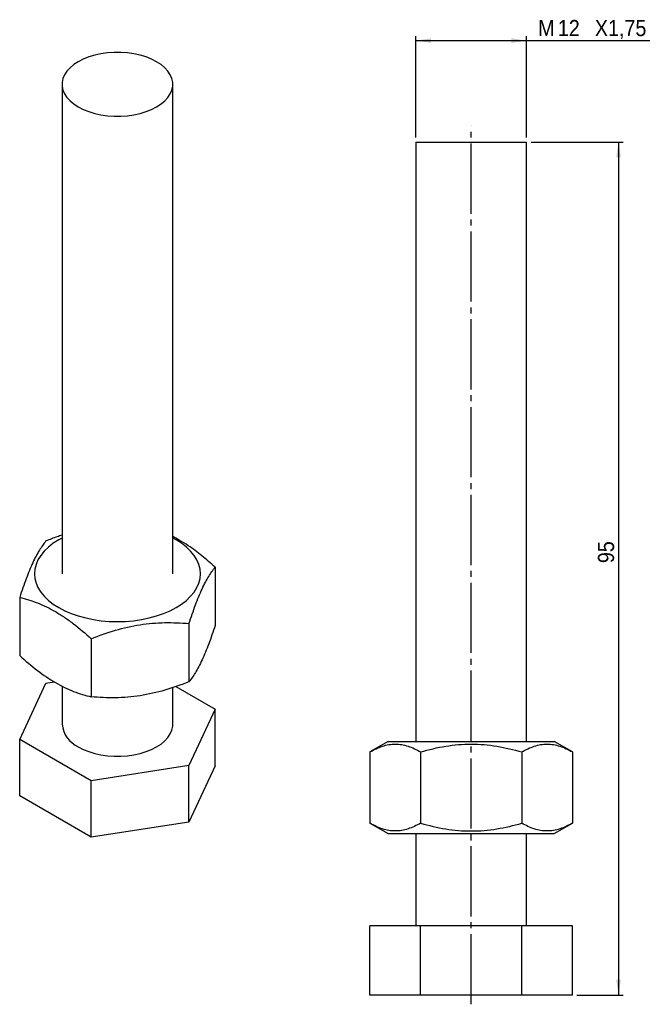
# Model space of a CAD drawing. Extents: x 26 to 94, y 35 to 142.
import ezdxf

# ---------------------------------------------------------------- set-up
doc = ezdxf.new("R2010")
doc.units = 0
doc.header["$LTSCALE"] = 0.5
doc.linetypes.add('SLD-MISTA-LONGA', pattern=[19.05, 15.24, -1.27, 1.27, -1.27])
doc.linetypes.add('SLD-SÓLIDA', pattern=[0])
doc.layers.get('0').update_dxf_attribs({"linetype": 'CONTINUOUS'})
doc.styles.add('SLDTEXTSTYLE0', font='GOTHIC.TTF', dxfattribs={"width": 0.913})
doc.dimstyles.new('SLDDIMSTYLE0', dxfattribs={"dimtxt": 1.75, "dimasz": 1.651, "dimexe": 0, "dimexo": 0.0625, "dimgap": 0.4375, "dimtad": 1, "dimrnd": 1e-09, "dimzin": 12, "dimtxsty": 'SLDTEXTSTYLE0', "dimsah": 1, "dimcen": 0.09, "dimazin": 3, "dimtfac": 1, "dimtofl": 0, "dimtmove": 0, "dimatfit": 3, "dimtolj": 1, "dimtzin": 12})

# ---------------------------------------------------------------- blocks, each defined once
blk = doc.blocks.new('*D1')
for p, q in [((81.05, 128.28), (91.02, 128.28)), ((90.52, 128.28), (90.52, 35.78)), ((86.02, 35.78), (91.02, 35.78))]:
    blk.add_line(p, q)
for points in [[(90.52, 128.28), (90.27, 126.63), (90.77, 126.63)], [(90.52, 35.78), (90.77, 37.44), (90.27, 37.44)]]:
    blk.add_solid(points)
at = {"insert": (88.29, 82.62, 0.1), "char_height": 1.75, "attachment_point": 1, "rotation": 90, "style": 'SLDTEXTSTYLE0'}
blk.add_mtext('95', dxfattribs=at)
blk = doc.blocks.new('*D2')
for p, q in [((68.55, 128.78), (68.55, 139.78)), ((68.55, 139.28), (80.55, 139.28)), ((80.55, 128.78), (80.55, 139.78)), ((80.55, 139.28), (93.91, 139.28))]:
    blk.add_line(p, q)
for points in [[(68.55, 139.28), (70.2, 139.03), (70.2, 139.54)], [(80.55, 139.28), (78.9, 139.54), (78.9, 139.03)]]:
    blk.add_solid(points)
at = {"char_height": 1.75, "attachment_point": 1, "style": 'SLDTEXTSTYLE0'}
for s, insert in [('M', (81.81, 141.52, 0.1)), ('12', (83.95, 141.52, 0.1)), ('X1,75', (87.96, 141.52, 0.1))]:
    blk.add_mtext(s, dxfattribs=dict(at, insert=insert))

msp = doc.modelspace()

# ---------------------------------------------------------------- linework, layer by layer
at = {"color": 7, "linetype": 'SLD-SÓLIDA'}
for p, q in [((30.206, 134.546), (30.206, 81.471)), ((42.206, 81.471), (42.206, 134.546)), ((68.551, 128.285), (68.551, 63.285)), ((68.551, 128.285), (80.551, 128.285)), ((80.551, 63.285), (80.551, 128.285)), ((46.802, 82.181), (46.802, 75.873)), ((25.61, 78.903), (25.61, 72.595)), ((43.963, 76.064), (43.963, 69.756)), ((33.367, 74.425), (33.367, 68.117)), ((25.61, 63.501), (28.449, 69.618)), ((28.449, 69.618), (29.34, 69.755)), ((30.206, 69.283), (30.206, 65.14)), ((42.206, 65.14), (42.206, 69.122)), ((42.553, 69.232), (46.802, 66.779)), ((46.802, 66.779), (43.963, 60.662)), ((46.802, 60.655), (46.802, 66.779)), ((33.367, 59.023), (25.61, 63.501)), ((25.61, 57.377), (25.61, 63.501)), ((65.551, 63.285), (63.581, 62.147)), ((65.551, 63.285), (74.551, 63.285)), ((74.551, 63.285), (83.551, 63.285)), ((85.52, 62.147), (83.551, 63.285)), ((63.581, 62.147), (63.581, 54.422)), ((69.066, 62.147), (69.066, 54.422)), ((80.036, 62.147), (80.036, 54.422)), ((85.52, 62.147), (85.52, 54.422)), ((43.963, 60.662), (33.367, 59.023)), ((43.963, 54.538), (43.963, 60.662)), ((46.802, 60.655), (43.963, 54.538)), ((33.367, 52.899), (33.367, 59.023)), ((33.367, 52.899), (25.61, 57.377)), ((43.963, 54.538), (33.367, 52.899)), ((63.581, 54.422), (65.551, 53.285)), ((83.551, 53.285), (85.52, 54.422)), ((65.551, 53.285), (74.551, 53.285)), ((68.551, 53.285), (68.551, 43.285)), ((74.551, 53.285), (83.551, 53.285)), ((80.551, 43.285), (80.551, 53.285)), ((63.581, 35.785), (63.581, 43.285)), ((69.066, 43.285), (63.581, 43.285)), ((69.066, 35.785), (69.066, 43.285)), ((80.036, 43.285), (69.066, 43.285)), ((80.036, 35.785), (80.036, 43.285)), ((85.52, 43.285), (80.036, 43.285)), ((85.52, 35.785), (85.52, 43.285)), ((69.066, 35.785), (63.581, 35.785)), ((80.036, 35.785), (69.066, 35.785)), ((85.52, 35.785), (80.036, 35.785))]:
    msp.add_line(p, q, dxfattribs=at)
at = {"linetype": 'SLD-MISTA-LONGA'}
msp.add_line((74.551, 34.778), (74.551, 130.032), dxfattribs=at)
at = {"color": 7, "linetype": 'SLD-SÓLIDA', "flags": 128}
for points in [[(40.449, 136.995), (39.906, 137.272), (39.31, 137.51), (38.669, 137.704), (37.991, 137.853), (37.288, 137.953), (36.568, 138.003), (35.844, 138.003), (35.125, 137.953), (34.421, 137.853), (33.744, 137.704), (33.102, 137.51), (32.506, 137.272), (31.963, 136.995), (31.483, 136.682), (31.071, 136.338), (30.735, 135.967), (30.478, 135.576), (30.304, 135.17), (30.217, 134.755), (30.217, 134.337), (30.304, 133.921), (30.478, 133.515), (30.735, 133.124), (31.071, 132.754), (31.483, 132.41), (31.963, 132.097), (32.506, 131.819), (33.102, 131.582), (33.744, 131.387), (34.421, 131.239), (35.125, 131.139), (35.844, 131.088), (36.568, 131.088), (37.288, 131.139), (37.991, 131.239), (38.669, 131.387), (39.31, 131.582), (39.906, 131.819), (40.449, 132.097), (40.929, 132.41), (41.341, 132.754), (41.677, 133.124), (41.934, 133.515), (42.108, 133.921), (42.195, 134.337), (42.195, 134.755), (42.108, 135.17), (41.934, 135.576), (41.677, 135.967), (41.341, 136.338), (40.929, 136.682), (40.449, 136.995)], [(30.206, 85.343), (29.842, 85.144), (29.249, 84.767), (28.723, 84.357), (28.269, 83.92), (27.891, 83.459), (27.594, 82.979), (27.379, 82.484), (27.249, 81.98), (27.206, 81.471), (27.249, 80.961), (27.379, 80.457), (27.594, 79.962), (27.891, 79.482), (28.269, 79.021), (28.723, 78.584), (29.249, 78.175), (29.842, 77.797)], [(29.842, 77.797), (30.497, 77.454), (31.206, 77.151), (31.964, 76.889), (32.762, 76.671), (33.594, 76.499), (34.45, 76.375), (35.324, 76.3), (36.206, 76.275), (37.088, 76.3), (37.962, 76.375), (38.819, 76.499), (39.65, 76.671), (40.449, 76.889), (41.206, 77.151), (41.916, 77.454), (42.57, 77.797), (43.163, 78.175), (43.689, 78.584), (44.143, 79.021), (44.521, 79.482), (44.819, 79.962), (45.033, 80.457), (45.163, 80.961), (45.206, 81.471), (45.163, 81.98), (45.033, 82.484), (44.819, 82.979), (44.521, 83.459), (44.143, 83.92), (43.689, 84.357), (43.163, 84.767), (42.57, 85.144), (42.206, 85.343)], [(31.963, 62.691), (32.506, 62.413), (33.102, 62.176), (33.744, 61.981), (34.421, 61.833), (35.125, 61.733), (35.844, 61.682), (36.568, 61.682), (37.288, 61.733), (37.991, 61.833), (38.669, 61.981), (39.31, 62.176), (39.906, 62.413), (40.449, 62.691), (40.929, 63.004), (41.341, 63.348), (41.677, 63.718), (41.934, 64.109), (42.108, 64.515), (42.195, 64.931), (42.206, 65.14)]]:
    msp.add_lwpolyline(points, dxfattribs=at)
at = {"color": 7, "linetype": 'SLD-SÓLIDA'}
msp.add_arc((33.257, 65.474), 3.069, 186.24414, 245.076, dxfattribs=at)
for points, knots in [([(30.206, 85.654), (30.028, 85.598), (29.436, 85.409), (28.855, 85.18), (28.449, 85.02)], [0, 0, 0, 0, 0.3014072, 1, 1, 1, 1]), ([(46.802, 82.181), (46.325, 82.603), (45.368, 83.451), (44.057, 84.416), (42.998, 85.088), (42.438, 85.374), (42.206, 85.492)], [0, 0, 0, 0, 0.31772638, 0.63836084, 0.85062808, 1, 1, 1, 1]), ([(28.449, 85.02), (28.218, 84.732), (27.984, 84.403), (27.512, 83.627), (27.274, 83.18), (26.912, 82.4), (26.791, 82.123), (26.551, 81.543), (26.432, 81.239), (26.076, 80.293), (25.842, 79.614), (25.61, 78.903)], [0, 0, 0, 0, 0.25, 0.25, 0.5, 0.5, 0.625, 0.625, 0.75, 0.75, 1, 1, 1, 1]), ([(43.963, 76.064), (44.195, 76.775), (44.428, 77.452), (44.9, 78.709), (45.138, 79.289), (45.5, 80.07), (45.622, 80.315), (45.861, 80.769), (45.981, 80.978), (46.336, 81.563), (46.57, 81.892), (46.802, 82.181)], [0, 0, 0, 0, 0.25, 0.25, 0.5, 0.5, 0.625, 0.625, 0.75, 0.75, 1, 1, 1, 1]), ([(25.61, 78.903), (26.242, 78.749), (26.888, 78.552), (28.182, 78.046), (28.834, 77.735), (29.818, 77.167), (30.147, 76.96), (30.808, 76.515), (31.134, 76.279), (32.105, 75.537), (32.74, 74.996), (33.367, 74.425)], [0, 0, 0, 0, 0.25, 0.25, 0.5, 0.5, 0.625, 0.625, 0.75, 0.75, 1, 1, 1, 1]), ([(33.367, 74.425), (34.232, 74.77), (35.103, 75.079), (36.864, 75.592), (37.754, 75.796), (39.105, 76.006), (39.558, 76.06), (40.453, 76.135), (40.897, 76.157), (42.223, 76.181), (43.097, 76.142), (43.963, 76.064)], [0, 0, 0, 0, 0.25, 0.25, 0.5, 0.5, 0.625, 0.625, 0.75, 0.75, 1, 1, 1, 1]), ([(46.802, 75.873), (46.57, 75.162), (46.337, 74.485), (45.865, 73.228), (45.626, 72.648), (45.264, 71.867), (45.143, 71.622), (44.903, 71.168), (44.784, 70.959), (44.429, 70.374), (44.195, 70.045), (43.963, 69.756)], [0, 0, 0, 0, 0.25, 0.25, 0.5, 0.5, 0.625, 0.625, 0.75, 0.75, 1, 1, 1, 1]), ([(25.61, 72.595), (26.242, 72.02), (26.888, 71.47), (28.182, 70.482), (28.834, 70.041), (29.818, 69.473), (30.147, 69.299), (30.808, 68.982), (31.134, 68.841), (32.105, 68.462), (32.74, 68.27), (33.367, 68.117)], [0, 0, 0, 0, 0.25, 0.25, 0.5, 0.5, 0.625, 0.625, 0.75, 0.75, 1, 1, 1, 1]), ([(43.963, 69.756), (43.098, 69.411), (42.226, 69.102), (40.465, 68.589), (39.576, 68.385), (38.225, 68.175), (37.772, 68.121), (36.877, 68.046), (36.432, 68.024), (35.106, 68), (34.233, 68.04), (33.367, 68.117)], [0, 0, 0, 0, 0.25, 0.25, 0.5, 0.5, 0.625, 0.625, 0.75, 0.75, 1, 1, 1, 1]), ([(63.581, 62.147), (64.029, 62.406), (64.48, 62.619), (65.391, 62.914), (65.852, 62.995), (66.551, 62.996), (66.786, 62.976), (67.249, 62.899), (67.479, 62.842), (68.165, 62.62), (68.618, 62.406), (69.066, 62.147)], [0, 0, 0, 0, 0.25, 0.25, 0.5, 0.5, 0.625, 0.625, 0.75, 0.75, 1, 1, 1, 1]), ([(69.066, 62.147), (69.959, 62.405), (70.873, 62.621), (72.704, 62.916), (73.625, 62.996), (75.017, 62.996), (75.482, 62.976), (76.416, 62.898), (76.878, 62.839), (78.251, 62.616), (79.149, 62.403), (80.036, 62.147)], [0, 0, 0, 0, 0.25, 0.25, 0.5, 0.5, 0.625, 0.625, 0.75, 0.75, 1, 1, 1, 1]), ([(80.036, 62.147), (80.483, 62.406), (80.934, 62.619), (81.846, 62.914), (82.306, 62.995), (83.006, 62.996), (83.24, 62.976), (83.704, 62.899), (83.934, 62.842), (84.62, 62.62), (85.072, 62.406), (85.52, 62.147)], [0, 0, 0, 0, 0.25, 0.25, 0.5, 0.5, 0.625, 0.625, 0.75, 0.75, 1, 1, 1, 1]), ([(69.066, 54.422), (68.618, 54.163), (68.167, 53.95), (67.256, 53.655), (66.795, 53.574), (66.096, 53.573), (65.861, 53.593), (65.398, 53.67), (65.168, 53.728), (64.481, 53.949), (64.029, 54.163), (63.581, 54.422)], [0, 0, 0, 0, 0.25, 0.25, 0.5, 0.5, 0.625, 0.625, 0.75, 0.75, 1, 1, 1, 1]), ([(69.066, 54.422), (69.959, 54.164), (70.873, 53.948), (72.704, 53.653), (73.625, 53.573), (75.017, 53.573), (75.482, 53.593), (76.416, 53.672), (76.878, 53.73), (78.251, 53.953), (79.149, 54.166), (80.036, 54.422)], [0, 0, 0, 0, 0.25, 0.25, 0.5, 0.5, 0.625, 0.625, 0.75, 0.75, 1, 1, 1, 1]), ([(85.52, 54.422), (85.073, 54.163), (84.622, 53.95), (83.71, 53.655), (83.25, 53.574), (82.55, 53.573), (82.316, 53.593), (81.852, 53.67), (81.622, 53.728), (80.936, 53.949), (80.484, 54.163), (80.036, 54.422)], [0, 0, 0, 0, 0.25, 0.25, 0.5, 0.5, 0.625, 0.625, 0.75, 0.75, 1, 1, 1, 1])]:
    msp.add_open_spline(points, degree=3, knots=knots, dxfattribs=at)

# ---------------------------------------------------------------- dimensions: what is measured, and where the dimension line sits
dim = msp.add_linear_dim(base=(80.551, 139.285), p1=(68.551, 128.285), p2=(80.551, 128.285), text='M<>X1,75', dimstyle='SLDDIMSTYLE0')
dim.commit()
dim.dimension.update_dxf_attribs({"geometry": '*D2', "text_midpoint": (87.861, 139.285), "dimtype": 160})
dim = msp.add_linear_dim(base=(90.52, 35.785), p1=(80.551, 128.285), p2=(85.52, 35.785), angle=90, dimstyle='SLDDIMSTYLE0')
dim.commit()
dim.dimension.update_dxf_attribs({"geometry": '*D1', "text_midpoint": (90.52, 84.622), "dimtype": 160})

doc.saveas('drawing.dxf')
